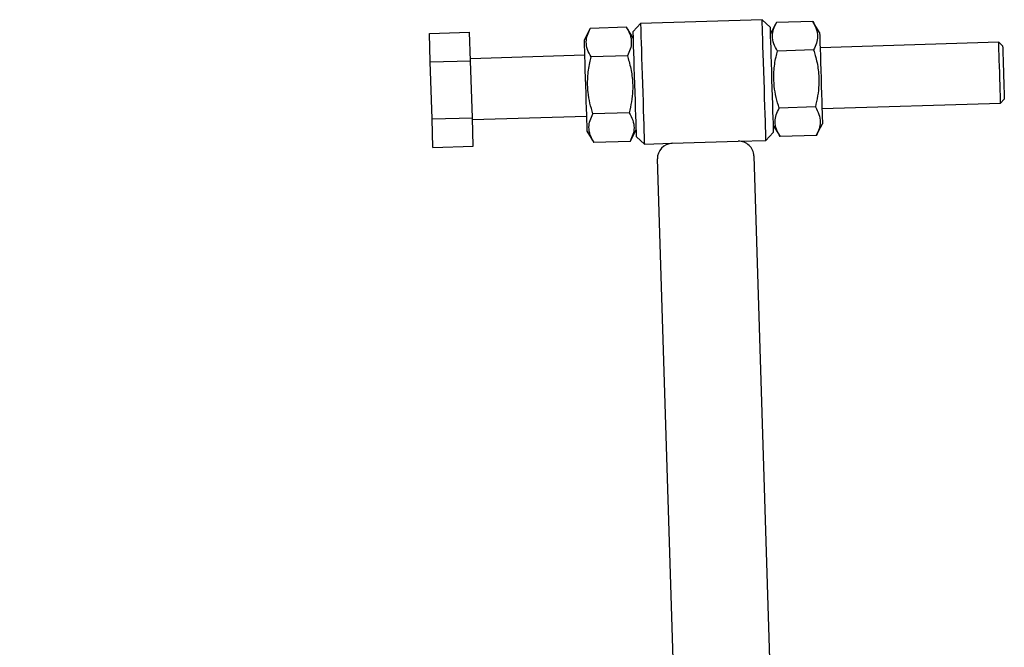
# Model space of a CAD drawing. Header units: millimetres. Extents: x 21 to 401, y 14 to 292.
# Tile 12 of 52: x 28 to 93, y 247 to 288. Entities that reach past the tile are written whole.
import ezdxf

# ---------------------------------------------------------------- set-up
doc = ezdxf.new("R2010")
doc.units = ezdxf.units.MM
doc.layers.add('FORMATO', color=179, linetype='Continuous')
doc.styles.add('SLDTEXTSTYLE0', font='TXT', dxfattribs={"width": 0.75})
doc.dimstyles.new('SLDDIMSTYLE2', dxfattribs={"dimtxt": 3.5, "dimasz": 3.302, "dimexe": 0, "dimexo": 0.0625, "dimgap": 0.875, "dimtad": 1, "dimdec": 4, "dimlfac": 2, "dimzin": 12, "dimdsep": 46, "dimtxsty": 'SLDTEXTSTYLE0', "dimsah": 1, "dimcen": 0.09, "dimadec": 0, "dimazin": 3, "dimtfac": 1, "dimtdec": 0, "dimtofl": 0, "dimtmove": 0, "dimatfit": 3, "dimfxl": 0, "dimfrac": 2, "dimtolj": 1, "dimtzin": 12, "dimarcsym": 0})

# ---------------------------------------------------------------- blocks, each defined once
blk = doc.blocks.new('_D_6')
at = {"layer": 'FORMATO'}
blk.add_line((61.13, 195.574), (27.779, 195.574), dxfattribs=at)
blk.add_arc((72.331, 195.574), 43.553, 91.79603, 180, dxfattribs=at)
for points in [[(70.966, 239.105), (67.637, 239.384), (67.707, 238.37)], [(28.779, 195.574), (29.411, 198.854), (28.396, 198.893)]]:
    blk.add_solid(points, dxfattribs=at)
at = {"layer": 'FORMATO', "insert": (32.967, 223.378), "char_height": 3.5, "attachment_point": 1, "rotation": 50.5777, "style": 'SLDTEXTSTYLE0'}
blk.add_mtext('88°', dxfattribs=at)

msp = doc.modelspace()

# ---------------------------------------------------------------- linework, layer by layer
at = {"color": 7, "linetype": 'Continuous', "lineweight": 25}
for p, q in [((68.603217, 288.138224), (68.119133, 287.622793)), ((76.599287, 288.388951), (68.603217, 288.138224)), ((77.114712, 287.904864), (76.599287, 288.388951)), ((77.540213, 288.202373), (77.129403, 287.436349)), ((79.919811, 288.276991), (77.540213, 288.202373)), ((80.377807, 287.538206), (79.919811, 288.276991)), ((54.716815, 287.486708), (57.365513, 287.569759)), ((54.775624, 285.61124), (54.716815, 287.486708)), ((57.424322, 285.694292), (57.365513, 287.569759)), ((65.29623, 287.818445), (64.885421, 287.052413)), ((67.675829, 287.893062), (65.29623, 287.818445)), ((68.133825, 287.154278), (67.675829, 287.893062)), ((92.153375, 286.906963), (80.409148, 286.538696)), ((92.411088, 286.664916), (92.153375, 286.906963)), ((79.97862, 286.401523), (77.599021, 286.326913)), ((54.775624, 285.61124), (57.424322, 285.694292)), ((54.893241, 281.860305), (54.775624, 285.61124)), ((64.916763, 286.052911), (57.420448, 285.817845)), ((57.541939, 281.943364), (57.424322, 285.694292)), ((67.734638, 286.017595), (65.35504, 285.942977)), ((92.278742, 282.90893), (92.520783, 283.166638)), ((80.096237, 282.650596), (77.716639, 282.575978)), ((80.534514, 282.540662), (92.278742, 282.90893)), ((54.893241, 281.860305), (57.541939, 281.943364)), ((54.95205, 279.984837), (54.893241, 281.860305)), ((57.600748, 280.067896), (57.541939, 281.943364)), ((57.545813, 281.819811), (65.042128, 282.054869)), ((67.852255, 282.26666), (65.472656, 282.192042)), ((65.07347, 281.055367), (65.531466, 280.316575)), ((67.911064, 280.391192), (68.321873, 281.157224)), ((77.317452, 281.439295), (77.775447, 280.70051)), ((80.155046, 280.775128), (80.565855, 281.541152)), ((67.911064, 280.391192), (65.531466, 280.316575)), ((68.336565, 280.688701), (68.851989, 280.204622)), ((70.676093, 280.26182), (75.023956, 280.398151)), ((75.023956, 280.398151), (76.848059, 280.455349)), ((76.848059, 280.455349), (77.332143, 280.970773)), ((80.155046, 280.775128), (77.775447, 280.70051)), ((54.95205, 279.984837), (57.600748, 280.067896)), ((68.851989, 280.204622), (70.676093, 280.26182)), ((70.96315, 239.200642), (69.707926, 279.230965)), ((76.054806, 279.429985), (77.415926, 236.022538))]:
    msp.add_line(p, q, dxfattribs=at)
at = {"color": 7, "linetype": 'Continuous', "lineweight": 25, "flags": 128}
for points in [[(68.603217, 288.138224), (68.603564, 288.12713), (68.606335, 288.038766), (68.611815, 287.864013), (68.619881, 287.606766), (68.630354, 287.272787), (68.642999, 286.869532), (68.657534, 286.406001), (68.673634, 285.892552), (68.690939, 285.340657), (68.709065, 284.762641), (68.727604, 284.171423)], [(76.723673, 284.42215), (76.705134, 285.013376), (76.68701, 285.591384), (76.669704, 286.143279), (76.653604, 286.656728), (76.639069, 287.120258), (76.626424, 287.523521), (76.615951, 287.857501), (76.607885, 288.11474), (76.602405, 288.289493), (76.599635, 288.377857), (76.599287, 288.388951)], [(68.227848, 284.155747), (68.210409, 284.711903), (68.193422, 285.25365), (68.177326, 285.766965), (68.162539, 286.238549), (68.149443, 286.656192), (68.138378, 287.009073), (68.129629, 287.288053), (68.123426, 287.485911), (68.119926, 287.597513), (68.119133, 287.622793)], [(77.114712, 287.904864), (77.115505, 287.879592), (77.119004, 287.767982), (77.125208, 287.570125), (77.133956, 287.291145), (77.145022, 286.938263), (77.158117, 286.520621), (77.172905, 286.049036), (77.189001, 285.535721), (77.205988, 284.993975), (77.223428, 284.437818)], [(80.377807, 287.538206), (80.379235, 287.492653), (80.383477, 287.357373), (80.390403, 287.136478), (80.399804, 286.836689), (80.411393, 286.467096), (80.424819, 286.038948), (80.439673, 285.56524), (80.455504, 285.060367), (80.471831, 284.539683), (80.488158, 284.018992), (80.503989, 283.514125), (80.518843, 283.040417), (80.532269, 282.61227), (80.543858, 282.242676), (80.553258, 281.94288), (80.560185, 281.721985), (80.564427, 281.586712), (80.565855, 281.541152), (80.565855, 281.541152)], [(64.885421, 287.052413), (64.88685, 287.006861), (64.891092, 286.87158), (64.898018, 286.650693), (64.907419, 286.350897), (64.919007, 285.981303), (64.932433, 285.553155), (64.947287, 285.079448), (64.963119, 284.574581), (64.979446, 284.05389), (64.995773, 283.533199), (65.011603, 283.028333), (65.026458, 282.554625), (65.039883, 282.126477), (65.051472, 281.756884), (65.060873, 281.457087), (65.067799, 281.2362), (65.072041, 281.100919), (65.07347, 281.055367), (65.07347, 281.055367)], [(92.270343, 283.176741), (92.262641, 283.422386), (92.252902, 283.732949), (92.241554, 284.094868), (92.229091, 284.492327), (92.216058, 284.907943), (92.203026, 285.323566), (92.190563, 285.721017), (92.179214, 286.082936), (92.169476, 286.393506), (92.161773, 286.639145), (92.156443, 286.809122), (92.153719, 286.896011), (92.153375, 286.906963)], [(92.411088, 286.664916), (92.411701, 286.645381), (92.41488, 286.544008), (92.420618, 286.360985), (92.42863, 286.105497), (92.438512, 285.790352), (92.449769, 285.431346), (92.461837, 285.046494), (92.47411, 284.655085), (92.485974, 284.276744), (92.496832, 283.930456), (92.506142, 283.633566), (92.513435, 283.400981)], [(76.848059, 280.455349), (76.847712, 280.466443), (76.844941, 280.554807), (76.839461, 280.72956), (76.831395, 280.986799), (76.820922, 281.320779), (76.808277, 281.724041), (76.793742, 282.187572), (76.777642, 282.701021), (76.760337, 283.252915), (76.742212, 283.830931), (76.723673, 284.42215)], [(77.223428, 284.437818), (77.240867, 283.88167), (77.257854, 283.339916), (77.27395, 282.826608), (77.288738, 282.355024), (77.301833, 281.937381), (77.312899, 281.584499), (77.321647, 281.30552), (77.327851, 281.107662), (77.33135, 280.996053), (77.332143, 280.970773)], [(68.336565, 280.688701), (68.335772, 280.713981), (68.332272, 280.825591), (68.326068, 281.023448), (68.31732, 281.302428), (68.306255, 281.65531), (68.293159, 282.072945), (68.278372, 282.544529), (68.262276, 283.057844), (68.245288, 283.599598), (68.227848, 284.155747)], [(68.727604, 284.171423), (68.746143, 283.580197), (68.764267, 283.002188), (68.781573, 282.450287), (68.797673, 281.936845), (68.812208, 281.473307), (68.824852, 281.070052), (68.835325, 280.736072), (68.843391, 280.478833), (68.848871, 280.304072), (68.851642, 280.215709), (68.851989, 280.204622)], [(92.278742, 282.90893), (92.278398, 282.919874), (92.275674, 283.006763), (92.270343, 283.176741)], [(92.513435, 283.400981), (92.518347, 283.244347), (92.520629, 283.171533), (92.520783, 283.166638)]]:
    msp.add_lwpolyline(points, dxfattribs=at)
at = {"color": 7, "linetype": 'Continuous', "lineweight": 25}
for centre, start, end in [((75.055297, 279.398644), 1.79602536, 91.79602536), ((70.707434, 279.262309), 91.79602536, 181.79602536)]:
    msp.add_arc(centre, 1, start, end, dxfattribs=at)
for points, knots in [([(77.599021, 286.326913), (77.510118, 286.487059), (77.330382, 286.810823), (77.253114, 287.296463), (77.329467, 287.765411), (77.469536, 288.055832), (77.540213, 288.202373)], [0, 0, 0, 0, 0.264601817, 0.534942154, 0.76534022, 1, 1, 1, 1]), ([(79.919811, 288.276991), (80.008715, 288.116845), (80.18845, 287.793081), (80.265719, 287.307441), (80.189365, 286.838494), (80.049296, 286.548068), (79.97862, 286.401523)], [0, 0, 0, 0, 0.2646015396, 0.5349416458, 0.765339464, 1, 1, 1, 1]), ([(65.35504, 285.942977), (65.266136, 286.103126), (65.0864, 286.426896), (65.009132, 286.912534), (65.085484, 287.381483), (65.225554, 287.671904), (65.29623, 287.818445)], [0, 0, 0, 0, 0.2646025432, 0.5349426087, 0.7653404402, 1, 1, 1, 1]), ([(67.675829, 287.893062), (67.764733, 287.732914), (67.944468, 287.409144), (68.021736, 286.923506), (67.945384, 286.454557), (67.805314, 286.164136), (67.734638, 286.017595)], [0, 0, 0, 0, 0.264602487, 0.534942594, 0.765340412, 1, 1, 1, 1]), ([(77.716639, 282.575978), (77.646712, 282.809649), (77.506183, 283.279249), (77.370139, 284.079791), (77.34918, 284.978003), (77.460154, 285.752875), (77.5682, 286.199509), (77.599021, 286.326913)], [0, 0, 0, 0, 0.192049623, 0.385955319, 0.637932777, 0.896718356, 1, 1, 1, 1]), ([(79.97862, 286.401523), (80.017363, 286.2763), (80.150768, 285.845112), (80.311298, 285.079215), (80.348625, 284.183878), (80.262655, 283.368243), (80.151921, 282.890722), (80.096237, 282.650596)], [0, 0, 0, 0, 0.103281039, 0.355631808, 0.6140409, 0.80591568, 1, 1, 1, 1]), ([(65.472656, 282.192042), (65.40273, 282.425715), (65.262203, 282.895318), (65.126157, 283.69586), (65.105198, 284.594072), (65.21617, 285.368942), (65.324219, 285.815575), (65.35504, 285.942977)], [0, 0, 0, 0, 0.19205149, 0.385957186, 0.637932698, 0.896720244, 1, 1, 1, 1]), ([(67.734638, 286.017595), (67.773381, 285.892371), (67.906786, 285.461181), (68.067315, 284.695281), (68.104643, 283.799943), (68.018672, 282.984307), (67.907939, 282.506787), (67.852255, 282.26666)], [0, 0, 0, 0, 0.103280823, 0.355633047, 0.614041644, 0.805916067, 1, 1, 1, 1]), ([(77.775447, 280.70051), (77.686544, 280.860659), (77.506809, 281.184429), (77.42954, 281.670067), (77.505893, 282.139016), (77.645962, 282.429437), (77.716639, 282.575978)], [0, 0, 0, 0, 0.264602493, 0.534942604, 0.765340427, 1, 1, 1, 1]), ([(80.096237, 282.650596), (80.185141, 282.490447), (80.364876, 282.166677), (80.442145, 281.681039), (80.365791, 281.21209), (80.225722, 280.921669), (80.155046, 280.775128)], [0, 0, 0, 0, 0.2646025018, 0.5349425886, 0.765340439, 1, 1, 1, 1]), ([(65.531466, 280.316575), (65.442562, 280.476723), (65.262826, 280.800493), (65.185558, 281.286131), (65.26191, 281.75508), (65.40198, 282.045501), (65.472656, 282.192042)], [0, 0, 0, 0, 0.2646025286, 0.5349426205, 0.7653404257, 1, 1, 1, 1]), ([(67.852255, 282.26666), (67.941159, 282.10651), (68.120894, 281.782739), (68.198162, 281.297113), (68.12181, 280.828153), (67.98174, 280.537733), (67.911064, 280.391192)], [0, 0, 0, 0, 0.264602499, 0.534941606, 0.765340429, 1, 1, 1, 1])]:
    msp.add_open_spline(points, degree=3, knots=knots, dxfattribs=at)

# ---------------------------------------------------------------- dimensions: what is measured, and where the dimension line sits
at = {"layer": 'FORMATO'}
dim = msp.add_angular_dim_2l(base=(41.055984, 225.883847), line1=((62.129712, 195.574006), (75.629712, 195.574006)), line2=((69.707926, 279.230968), (70.96315, 239.200643)), dimstyle='SLDDIMSTYLE2', dxfattribs=at)
dim.commit()
dim.dimension.update_dxf_attribs({"geometry": '_D_6', "text_midpoint": (38.68741, 223.231215), "dimtype": 162})

doc.saveas('drawing.dxf')
